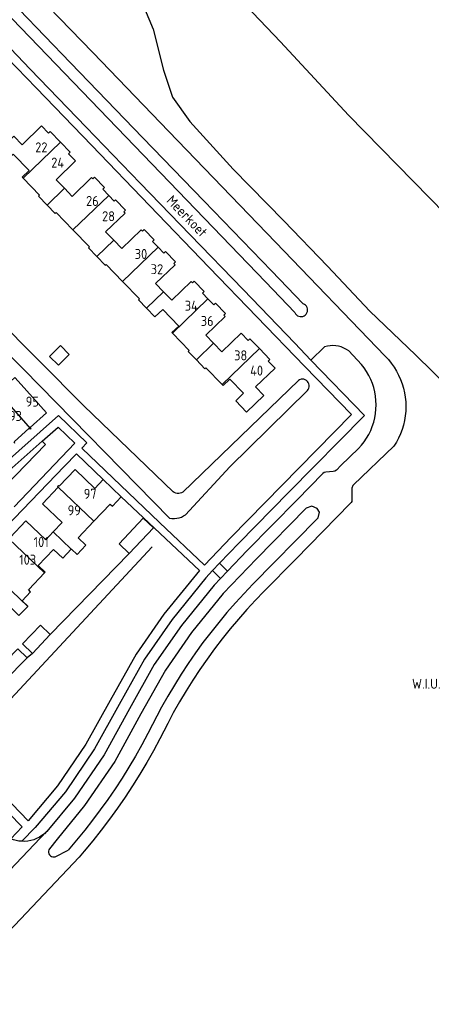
# Model space of a CAD drawing. Header units: metres. Extents: x 226218 to 240385, y 439369 to 449677.
# Tile 172 of 256: x 235177 to 235280, y 443790 to 444037. Entities that reach past the tile are written whole.
import ezdxf

# ---------------------------------------------------------------- set-up
doc = ezdxf.new("R2010")
doc.units = ezdxf.units.M
doc.header["$MEASUREMENT"] = 0
for name, color, linetype in [('DAKRAND-BYG', 4, 'Continuous'), ('FUNKTIEAAND', 253, 'Continuous'), ('HOOFDGEBOUW', 4, 'Continuous'), ('HUISNUMMER', 253, 'Continuous'), ('INSTEEKSLOOT', 153, 'Continuous'), ('KANTVERH', 253, 'Continuous'), ('KNTGESLVERH', 253, 'Continuous'), ('MIDSLTGREPPEL', 253, 'Continuous'), ('SCHUTTING', 253, 'Continuous'), ('STRAATNAAM', 253, 'Continuous'), ('TUSSENMUUR', 253, 'Continuous')]:
    doc.layers.add(name, color=color, linetype=linetype)
doc.styles.get("Standard").update_dxf_attribs({"font": 'iso.shx'})

msp = doc.modelspace()

# ---------------------------------------------------------------- linework, layer by layer
at = {"layer": 'DAKRAND-BYG'}
for p, q in [((235204.06, 443902.96), (235201.48, 443905.39)), ((235184.25, 443882.64), (235179.78, 443877.95)), ((235179.78, 443877.95), (235177.32, 443880.3)), ((235178.48, 443876.83), (235172.83, 443871.06))]:
    msp.add_line(p, q, dxfattribs=at)
for points in [[(235184.08, 443952.37), (235186.82, 443955.13), (235188.96, 443952.87), (235186.29, 443950.19), (235184.08, 443952.37)], [(235201.48, 443905.39), (235207.56, 443911.84), (235210.14, 443909.41), (235204.06, 443902.96)], [(235177.32, 443880.3), (235181.79, 443884.98), (235184.25, 443882.64)], [(235170.49, 443873.35), (235176.14, 443879.12), (235178.48, 443876.83)]]:
    msp.add_lwpolyline(points, dxfattribs=at)
at = {"layer": 'HOOFDGEBOUW'}
for p, q in [((235177.48, 443997.03), (235181.59, 443992.81)), ((235212.7, 443978.25), (235211.27, 443979.73)), ((235202.04, 443917.19), (235197.52, 443921.51)), ((235178.86, 443893.97), (235182.81, 443898.11))]:
    msp.add_line(p, q, dxfattribs=at)
for points in [[(235186.85, 444006.09), (235184.26, 444008.77), (235183.82, 444008.34), (235182.08, 444010.14), (235177.23, 444005.45), (235175.18, 444007.57), (235170.86, 444003.4), (235172.98, 444001.19), (235174.95, 444003.08), (235178.97, 443998.95), (235177.24, 443997.27), (235177.48, 443997.03)], [(235187.8, 443994.52), (235185.71, 443996.67), (235190.57, 444001.37), (235188.83, 444003.17), (235189.27, 444003.59), (235186.85, 444006.09)], [(235198.9, 443992.75), (235197.41, 443994.29), (235197.85, 443994.72), (235195.35, 443997.3), (235194.91, 443996.87), (235194.61, 443997.19), (235189.75, 443992.5), (235187.8, 443994.52)], [(235181.59, 443992.81), (235181.3, 443992.53), (235183.45, 443990.31)], [(235200.17, 443981.49), (235198.12, 443983.61), (235202.98, 443988.3), (235202.66, 443988.63), (235203.1, 443989.05), (235200.61, 443991.64), (235200.28, 443991.32), (235198.9, 443992.75)], [(235183.45, 443990.31), (235185.48, 443988.2), (235185.73, 443988.41), (235189.94, 443984.09)], [(235189.94, 443984.09), (235194.1, 443979.83), (235193.81, 443979.56), (235195.91, 443977.38)], [(235211.27, 443979.73), (235209.83, 443981.21), (235210.27, 443981.64), (235207.77, 443984.23), (235207.33, 443983.8), (235207.02, 443984.13), (235202.16, 443979.43), (235200.17, 443981.49)], [(235212.65, 443968.58), (235210.65, 443970.64), (235215.51, 443975.33), (235215.19, 443975.66), (235215.63, 443976.08), (235213.13, 443978.67), (235212.7, 443978.25)], [(235195.91, 443977.38), (235197.98, 443975.22), (235198.23, 443975.42), (235202.39, 443971.15)], [(235202.39, 443971.15), (235206.57, 443966.83), (235206.33, 443966.6), (235208.39, 443964.46)], [(235223.74, 443966.82), (235222.36, 443968.24), (235222.8, 443968.66), (235220.3, 443971.25), (235219.86, 443970.83), (235219.55, 443971.15), (235214.69, 443966.46), (235212.65, 443968.58)], [(235225.13, 443955.67), (235223.19, 443957.67), (235228.05, 443962.36), (235227.73, 443962.69), (235228.17, 443963.11), (235225.67, 443965.7), (235225.23, 443965.28), (235223.74, 443966.82)], [(235208.39, 443964.46), (235210.49, 443962.27), (235212.46, 443964.15), (235216.47, 443959.98), (235214.75, 443958.35), (235214.86, 443958.23)], [(235214.86, 443958.23), (235219.04, 443953.85), (235218.84, 443953.63), (235220.85, 443951.52)], [(235236.66, 443954.32), (235234.26, 443956.81), (235233.83, 443956.39), (235232.09, 443958.19), (235227.23, 443953.49), (235225.13, 443955.67)], [(235227.33, 443945.3), (235227.57, 443945.05), (235229.23, 443946.68), (235232.66, 443943.16), (235230.71, 443941.27), (235233.44, 443938.44), (235237.75, 443942.6), (235235.7, 443944.72), (235240.56, 443949.42), (235238.83, 443951.22), (235239.26, 443951.64), (235236.66, 443954.32)], [(235220.85, 443951.52), (235222.98, 443949.28), (235223.23, 443949.51), (235227.33, 443945.3)], [(235176.98, 443945.32), (235175.38, 443947.11), (235171.19, 443943.37)], [(235179.32, 443934.24), (235179.44, 443934.34), (235179.22, 443934.59), (235183.3, 443938.22), (235176.98, 443945.32)], [(235175.28, 443930.64), (235175.4, 443930.75), (235175.19, 443931), (235178.98, 443934.38), (235179.2, 443934.13), (235179.32, 443934.24)], [(235197.52, 443921.51), (235195.39, 443919.28), (235190.46, 443923.99), (235186.51, 443919.85), (235186.29, 443920.05), (235186.05, 443919.8), (235186.27, 443919.59), (235186.26, 443919.59)], [(235186.26, 443919.59), (235182.32, 443915.45), (235187.26, 443910.74), (235185.01, 443908.4)], [(235195.18, 443911.07), (235199.28, 443915.37), (235199.82, 443914.86), (235202.04, 443917.19)], [(235185.01, 443908.4), (235183.12, 443906.44), (235178.18, 443911.15), (235174.2, 443906.99), (235173.99, 443907.2), (235173.75, 443906.95), (235173.96, 443906.74), (235173.87, 443906.64)], [(235189.52, 443904.09), (235189.54, 443904.1), (235190.98, 443902.72), (235193.21, 443905.05), (235191.23, 443906.94), (235195.18, 443911.07)], [(235182.81, 443898.11), (235182.98, 443898.29), (235181.24, 443899.96), (235185.11, 443904.01), (235187.38, 443901.84), (235189.52, 443904.09)], [(235179.35, 443893.4), (235178.8, 443893.92), (235178.86, 443893.97)], [(235178.62, 443889.72), (235178.65, 443889.75), (235177.19, 443891.14), (235179.35, 443893.4)], [(235170.44, 443885.14), (235174.43, 443889.32), (235176.42, 443887.42), (235178.62, 443889.72)]]:
    msp.add_lwpolyline(points, dxfattribs=at)
at = {"layer": 'INSTEEKSLOOT'}
for p, q in [((235177.65, 443949.07), (235214.16, 443911.85)), ((235246.4, 443946.37), (235217.49, 443918.39))]:
    msp.add_line(p, q, dxfattribs=at)
for points in [[(235291.41, 443979.67), (235258.94, 444012.83), (235241.95, 444031.24), (235226.21, 444047.8), (235214.43, 444060.52), (235214.78, 444062.81), (235227.3, 444075.74), (235227, 444082.4), (235216.21, 444084.51), (235208.44, 444085.39), (235203.04, 444087.21), (235197.92, 444092.63), (235191.89, 444103.9), (235188.38, 444114.3), (235189.22, 444124.77), (235188.92, 444132.18), (235182.44, 444136.32)], [(235150.97, 444086.37), (235154.86, 444077.13), (235163.48, 444067.57), (235172.38, 444058.4), (235181.89, 444052.78), (235193.31, 444049.17), (235201.13, 444046.48), (235207.16, 444041.21), (235210.02, 444034.37), (235212.61, 444024.09), (235214.89, 444017.4), (235219.23, 444011.3), (235230.1, 443999.28), (235242.74, 443986.38), (235253.73, 443975.01), (235264.33, 443963.76), (235275.73, 443952.75), (235288.74, 443939.96)], [(235215.01, 443918.43), (235192.71, 443939.95), (235170.24, 443962.57), (235150.93, 443981.64)], [(235148.19, 443979.05), (235154.93, 443971.89), (235164.96, 443961.61), (235177.65, 443949.07)], [(235248.68, 443943.81), (235248.89, 443944.1), (235249.03, 443944.43), (235249.11, 443944.78), (235249.11, 443945.14), (235249.04, 443945.49), (235248.89, 443945.82), (235248.68, 443946.11), (235248.42, 443946.35), (235248.11, 443946.53), (235247.77, 443946.64), (235247.41, 443946.68), (235247.06, 443946.65), (235246.71, 443946.54), (235246.4, 443946.37)], [(235218.13, 443912.69), (235229.2, 443924.69), (235248.68, 443943.81)], [(235217.49, 443918.39), (235217.16, 443918.21), (235216.8, 443918.09), (235216.43, 443918.03), (235216.05, 443918.03), (235215.68, 443918.1), (235215.33, 443918.24), (235215.01, 443918.43)], [(235214.16, 443911.85), (235214.75, 443911.77), (235215.35, 443911.75), (235215.94, 443911.81), (235216.52, 443911.93), (235217.09, 443912.12), (235217.62, 443912.38), (235218.13, 443912.69)]]:
    msp.add_lwpolyline(points, dxfattribs=at)
at = {"layer": 'KANTVERH'}
for p, q in [((235179.24, 444024.42), (235153.08, 444051.54)), ((235166.04, 444034.84), (235180.71, 444019.67)), ((235193.27, 444009.85), (235179.24, 444024.42)), ((235180.71, 444019.67), (235194.66, 444005.21)), ((235206.82, 443995.79), (235193.27, 444009.85)), ((235194.66, 444005.21), (235209.09, 443990.23)), ((235219.31, 443982.85), (235206.82, 443995.79)), ((235209.09, 443990.23), (235224.06, 443974.7)), ((235232.54, 443969.14), (235219.31, 443982.85)), ((235224.06, 443974.7), (235247.95, 443949.93)), ((235238.2, 443971.06), (235245.54, 443963.39)), ((235245.55, 443955.68), (235232.54, 443969.14)), ((235249.54, 443951.45), (235245.55, 443955.68)), ((235252.97, 443954.78), (235249.54, 443951.45)), ((235262.2, 443950.36), (235259.02, 443953.76)), ((235171.8, 443924.63), (235186.31, 443937.54)), ((235186.31, 443937.54), (235193.42, 443930.68)), ((235193.42, 443930.68), (235192.18, 443929.39)), ((235192.18, 443929.39), (235211.66, 443910.72)), ((235257, 443925.05), (235261.46, 443929.27)), ((235270.32, 443929.87), (235260.19, 443920.15)), ((235187.81, 443924.84), (235190.82, 443927.99)), ((235190.82, 443927.99), (235197.52, 443921.51)), ((235259.83, 443919.36), (235259.8, 443916.27)), ((235210.35, 443909.33), (235202.04, 443917.19)), ((235226.89, 443896.71), (235224.92, 443898.68)), ((235226.68, 443900.54), (235228.64, 443898.55)), ((235212.16, 443864.44), (235208.69, 443857.83)), ((235186, 443831.34), (235184.05, 443828.96)), ((235190.85, 443831.09), (235188.72, 443828.64)), ((235185.53, 443826.94), (235188.72, 443828.64)), ((235192.73, 443828.36), (235191.49, 443826.84))]:
    msp.add_line(p, q, dxfattribs=at)
for points in [[(235145.41, 444079.91), (235156.5, 444068.36), (235175.46, 444048.7), (235194.92, 444028.52), (235213.96, 444008.73), (235240.68, 443981), (235268.15, 443952.44)], [(235247.58, 443965.55), (235239.63, 443973.81), (235222.72, 443991.34), (235207.48, 444007.17), (235189.37, 444025.96), (235169.97, 444046.12), (235147.69, 444069.24)], [(235145.68, 444067.02), (235152.13, 444060.39), (235163.67, 444048.41), (235238.2, 443971.06)], [(235245.54, 443963.39), (235245.7, 443963.08), (235245.92, 443962.81), (235246.19, 443962.59), (235246.51, 443962.44), (235246.84, 443962.36), (235247.19, 443962.35), (235247.53, 443962.41), (235247.85, 443962.54), (235248.14, 443962.74), (235248.38, 443962.99), (235248.56, 443963.29), (235248.67, 443963.62), (235248.71, 443963.96), (235248.68, 443964.31), (235248.58, 443964.64), (235248.41, 443964.94), (235248.18, 443965.2), (235247.9, 443965.41), (235247.58, 443965.55)], [(235259.02, 443953.76), (235258.43, 443954.15), (235257.81, 443954.48), (235257.15, 443954.75), (235256.47, 443954.94), (235255.77, 443955.06), (235255.07, 443955.1), (235254.36, 443955.07), (235253.66, 443954.96), (235252.97, 443954.78)], [(235268.15, 443952.44), (235268.95, 443951.58), (235269.68, 443950.67), (235270.36, 443949.72), (235270.97, 443948.72), (235271.51, 443947.69), (235271.99, 443946.63), (235272.4, 443945.53), (235272.73, 443944.41), (235272.99, 443943.27), (235273.18, 443942.12), (235273.29, 443940.96), (235273.33, 443939.79), (235273.29, 443938.62), (235273.17, 443937.46), (235272.98, 443936.31), (235272.72, 443935.17), (235272.38, 443934.05), (235271.97, 443932.96), (235271.49, 443931.89), (235270.94, 443930.86), (235270.32, 443929.87)], [(235261.46, 443929.27), (235262.19, 443930.09), (235262.87, 443930.96), (235263.48, 443931.87), (235264.03, 443932.82), (235264.51, 443933.81), (235264.92, 443934.83), (235265.26, 443935.88), (235265.53, 443936.95), (235265.72, 443938.03), (235265.83, 443939.12), (235265.87, 443940.22), (235265.83, 443941.32), (235265.72, 443942.41), (235265.53, 443943.5), (235265.27, 443944.57), (235264.93, 443945.61), (235264.52, 443946.63), (235264.04, 443947.62), (235263.49, 443948.58), (235262.88, 443949.49), (235262.2, 443950.36)], [(235182.27, 443931.11), (235186.27, 443934.65), (235190.45, 443930.62), (235175.2, 443914.7)], [(235182.27, 443931.11), (235171.7, 443921.75), (235169.32, 443924.19), (235166.8, 443926.82)], [(235182.27, 443931.11), (235183.05, 443930.3), (235173.24, 443920.08)], [(235159.01, 443857.31), (235140.24, 443875.22), (235145.93, 443881.3), (235187.81, 443924.84)], [(235260.19, 443920.15), (235260.04, 443919.99), (235259.92, 443919.8), (235259.85, 443919.59), (235259.83, 443919.36)], [(235259.8, 443916.27), (235259.76, 443916.01), (235259.65, 443915.77), (235259.48, 443915.56)], [(235259.48, 443915.56), (235245.69, 443901.47), (235237.72, 443893.41), (235235.67, 443891.25)], [(235251.36, 443911.91), (235251.1, 443911.65), (235235.02, 443895.26)], [(235235.02, 443895.26), (235232.79, 443892.95), (235230.62, 443890.59), (235228.5, 443888.18), (235226.45, 443885.72), (235224.44, 443883.21), (235222.5, 443880.66), (235220.62, 443878.06), (235218.8, 443875.41), (235217.05, 443872.73), (235215.35, 443870), (235213.72, 443867.24), (235212.16, 443864.44)], [(235235.67, 443891.25), (235233.51, 443888.91), (235231.4, 443886.52), (235229.35, 443884.09), (235227.35, 443881.6), (235225.42, 443879.08), (235223.54, 443876.51), (235221.72, 443873.89), (235219.96, 443871.23), (235218.26, 443868.54), (235216.63, 443865.81), (235215.05, 443863.03)], [(235215.05, 443863.03), (235213.67, 443860.34), (235211.69, 443856.53)], [(235208.69, 443857.83), (235207.17, 443854.99), (235205.58, 443852.19), (235203.94, 443849.42), (235202.24, 443846.68), (235200.48, 443843.99), (235198.67, 443841.33), (235196.79, 443838.71), (235194.87, 443836.13), (235192.89, 443833.59), (235190.85, 443831.09)], [(235211.69, 443856.53), (235210.09, 443853.53), (235208.42, 443850.56), (235206.68, 443847.64), (235204.88, 443844.75), (235203.01, 443841.91), (235201.08, 443839.1), (235199.08, 443836.35), (235197.03, 443833.64), (235194.91, 443830.97), (235192.73, 443828.36)], [(235184.05, 443828.96), (235183.91, 443828.67), (235183.85, 443828.35), (235183.86, 443828.03), (235183.94, 443827.72), (235184.1, 443827.45), (235184.32, 443827.21), (235184.59, 443827.04), (235184.89, 443826.93), (235185.21, 443826.9), (235185.53, 443826.94)], [(235191.49, 443826.84), (235167.85, 443801.98), (235139.51, 443773.28), (235136.86, 443770.94)]]:
    msp.add_lwpolyline(points, dxfattribs=at)
at = {"layer": 'KNTGESLVERH'}
for p, q in [((235226.68, 443900.54), (235224.92, 443898.68)), ((235228.64, 443898.55), (235226.89, 443896.71)), ((235183.35, 443833.27), (235169.37, 443818.64))]:
    msp.add_line(p, q, dxfattribs=at)
for points in [[(235249.54, 443951.45), (235262.99, 443937.6), (235244, 443918.37), (235231.47, 443905.59), (235226.68, 443900.54)], [(235211.66, 443910.72), (235222.86, 443900.08), (235229.61, 443907.07), (235242.26, 443920.06), (235259.72, 443937.81), (235247.95, 443949.93)], [(235257, 443925.05), (235255.96, 443923.84), (235255.54, 443923.6), (235255.15, 443923.49), (235253.28, 443923.36), (235252.86, 443923.26), (235252.56, 443923), (235246.12, 443916.39), (235233.55, 443903.69), (235228.64, 443898.55)], [(235251.36, 443911.91), (235251.71, 443913.37), (235251.07, 443914.25), (235249.77, 443914.82), (235248.35, 443914.36), (235235.91, 443901.67), (235227.59, 443892.91), (235219.67, 443883.15), (235213.15, 443873.71), (235206.92, 443862.77), (235200.45, 443850.85), (235192.87, 443839.85), (235186, 443831.34)], [(235210.35, 443909.33), (235221.61, 443898.73), (235212.71, 443887.79), (235205.8, 443877.73), (235199.26, 443866.12), (235193.16, 443855.16), (235186.1, 443844.7), (235178.76, 443835.99), (235158.59, 443856.86), (235159.01, 443857.31)], [(235224.92, 443898.68), (235223.25, 443896.91), (235214.76, 443886.46), (235207.88, 443876.5), (235201.52, 443865.16), (235195.32, 443854.01), (235188.05, 443843.24), (235180.46, 443834.27), (235177.11, 443830.83)], [(235226.89, 443896.71), (235225.27, 443895.02), (235217.11, 443884.89), (235210.3, 443875.15), (235204.08, 443864.02), (235197.74, 443852.54), (235190.3, 443841.63), (235183.38, 443833.3), (235183.36, 443833.28)], [(235157.13, 443855.04), (235177.19, 443834.47), (235174.41, 443831.48)], [(235183.35, 443833.27), (235182.79, 443832.74), (235182.18, 443832.27), (235181.53, 443831.86), (235180.85, 443831.51), (235180.13, 443831.23), (235179.39, 443831.02), (235178.64, 443830.89), (235177.88, 443830.82), (235177.11, 443830.83)], [(235177.11, 443830.83), (235176.42, 443830.9), (235175.73, 443831.04), (235175.06, 443831.23), (235174.41, 443831.48)]]:
    msp.add_lwpolyline(points, dxfattribs=at)
at = {"layer": 'MIDSLTGREPPEL'}
msp.add_line((235166.41, 443857.99), (235209.75, 443904.66), dxfattribs=at)
at = {"layer": 'SCHUTTING'}
for p, q in [((235184.25, 443882.64), (235204.06, 443902.96)), ((235179.78, 443877.95), (235178.48, 443876.83))]:
    msp.add_line(p, q, dxfattribs=at)
at = {"layer": 'TUSSENMUUR'}
for p, q in [((235177.48, 443997.03), (235186.85, 444006.09)), ((235183.45, 443990.31), (235187.8, 443994.52)), ((235189.94, 443984.09), (235198.9, 443992.75)), ((235195.91, 443977.38), (235200.17, 443981.49)), ((235202.39, 443971.15), (235211.27, 443979.73)), ((235208.39, 443964.46), (235212.65, 443968.58)), ((235214.86, 443958.23), (235223.74, 443966.82)), ((235220.85, 443951.52), (235225.13, 443955.67)), ((235227.33, 443945.3), (235236.66, 443954.32)), ((235171.19, 443943.37), (235179.32, 443934.24)), ((235195.18, 443911.07), (235186.26, 443919.59)), ((235182.81, 443898.11), (235173.87, 443906.64)), ((235189.52, 443904.09), (235185.01, 443908.4)), ((235178.62, 443889.72), (235172.64, 443895.43))]:
    msp.add_line(p, q, dxfattribs=at)

# ---------------------------------------------------------------- texts
at = {"layer": 'FUNKTIEAAND'}
msp.add_text('W.I.U.', height=2.5, dxfattribs=at).set_placement((235274.86, 443869.07))
at = {"layer": 'HUISNUMMER'}
for s, p in [('22', (235180.5, 444003.53)), ('24', (235184.51, 443999.71)), ('26', (235193.23, 443990.09)), ('28', (235197.24, 443986.27)), ('30', (235205.42, 443976.81)), ('32', (235209.43, 443972.99)), ('34', (235217.95, 443963.84)), ('36', (235221.96, 443960.02)), ('38', (235230.32, 443951.39)), ('40', (235234.33, 443947.57)), ('95', (235178.12, 443939.8)), ('93', (235173.94, 443936.19)), ('97', (235192.65, 443916.69)), ('99', (235188.62, 443912.54)), ('101', (235180.09, 443904.6)), ('103', (235176.48, 443900.18))]:
    msp.add_text(s, height=2.5, dxfattribs=at).set_placement(p)
at = {"layer": 'STRAATNAAM'}
msp.add_text('Meerkoet', height=2.5, rotation=314.0276, dxfattribs=at).set_placement((235213.17, 443991.25))

doc.saveas('drawing.dxf')
